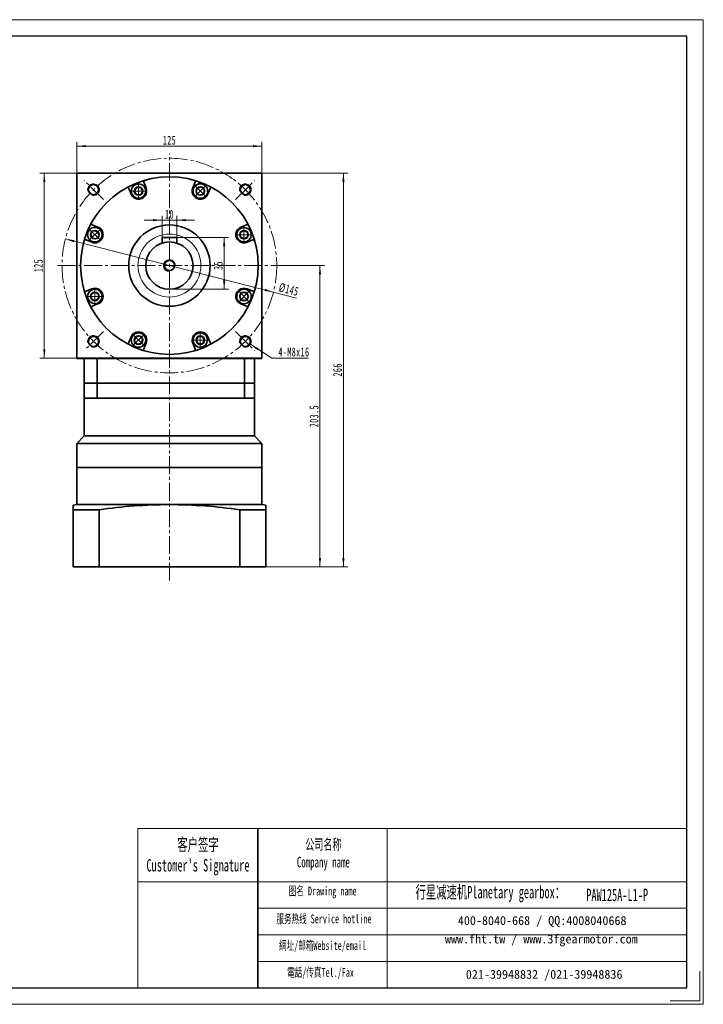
# Model space of a CAD drawing. Header units: millimetres. Extents: x 2806 to 3747, y -226 to 444.
# Tile 3 of 3: x 3285 to 3747, y -226 to 439. Entities that reach past the tile are written whole.
import ezdxf

# ---------------------------------------------------------------- set-up
doc = ezdxf.new("R2010")
doc.units = ezdxf.units.MM
doc.set_wipeout_variables(frame=1)
doc.linetypes.add('点画线', pattern=[18, 12, -2, 2, -2])
doc.layers.get('0').update_dxf_attribs({"lineweight": 35})
for name, color, linetype, lineweight in [('7标注层', 4, 'Continuous', 18), ('EB0', 7, 'Continuous', 35), ('SLD-0', 7, 'Continuous', 18), ('中心线层', 1, '点画线', 18), ('图框_外框线', 7, 'Continuous', 18), ('尺寸线层', 3, 'Continuous', 18), ('粗实线', 7, 'Continuous', 50), ('粗实线层', 7, 'Continuous', 35)]:
    doc.layers.add(name, color=color, linetype=linetype, lineweight=lineweight)
doc.styles.add('SLDTEXTSTYLE4', font='txt', dxfattribs={"width": 0.611111})
doc.styles.add('标准', font='txt', dxfattribs={"width": 0.667})
doc.dimstyles.new('a4-1-1', dxfattribs={"dimtxt": 3, "dimasz": 3, "dimexe": 1.5, "dimexo": 0, "dimgap": 0.5, "dimtad": 1, "dimdec": 3, "dimdsep": 46, "dimtxsty": '标准', "dimblk": '_CAXARROW', "dimcen": 0, "dimdle": 6, "dimazin": 2, "dimtfac": 0.707107, "dimtdec": 3, "dimtix": 1, "dimtmove": 2, "dimatfit": 3, "dimfxl": 0, "dimfrac": 2, "dimtolj": 1, "dimarcsym": 0})
doc.dimstyles.new('a4-1-1.5', dxfattribs={"dimtxt": 4.5, "dimasz": 4.5, "dimexe": 2.25, "dimexo": 0, "dimgap": 0.75, "dimtad": 1, "dimdec": 3, "dimdsep": 46, "dimtxsty": '标准', "dimblk": '_CAXARROW', "dimcen": 0, "dimdle": 9, "dimazin": 2, "dimtfac": 0.707107, "dimtdec": 3, "dimtix": 1, "dimtmove": 2, "dimatfit": 3, "dimfxl": 0, "dimfrac": 2, "dimtolj": 1, "dimarcsym": 0})

# ---------------------------------------------------------------- blocks, each defined once
blk = doc.blocks.new('*X13')
at = {"layer": '尺寸线层', "linetype": 'Continuous'}
for points in [[(3503.68, 335.7), (3504.43, 329.7), (3502.93, 329.7)], [(3503.68, 69.7), (3504.43, 75.7), (3502.93, 75.7)]]:
    blk.add_hatch(color=0, dxfattribs=at).paths.add_polyline_path(points, flags=0)
at = {"layer": '尺寸线层', "color": 0, "linetype": 'Continuous'}
for p, q in [((3448.68, 335.7), (3506.68, 335.7)), ((3503.68, 335.7), (3503.68, 69.7)), ((3451.18, 69.7), (3506.68, 69.7))]:
    blk.add_line(p, q, dxfattribs=at)
at = {"layer": '尺寸线层', "color": 0, "insert": (3499.71, 202.7), "char_height": 6, "width": 15.8609, "attachment_point": 5, "rotation": 90, "line_spacing_factor": 1.15057, "style": '标准'}
blk.add_mtext('\\T1.1;266', dxfattribs=at)
blk = doc.blocks.new('_CAXARROW')
blk.add_hatch(color=0).paths.add_polyline_path([(0, 0), (-1, 0.125), (-1, -0.125)], flags=0)
blk = doc.blocks.new('*X14')
at = {"layer": '尺寸线层', "linetype": 'Continuous'}
for points in [[(3487.83, 273.2), (3488.58, 267.2), (3487.08, 267.2)], [(3487.83, 69.7), (3488.58, 75.7), (3487.08, 75.7)]]:
    blk.add_hatch(color=0, dxfattribs=at).paths.add_polyline_path(points, flags=0)
at = {"layer": '尺寸线层', "color": 0, "linetype": 'Continuous'}
for p, q in [((3461.68, 273.2), (3490.83, 273.2)), ((3487.83, 273.2), (3487.83, 69.7)), ((3451.18, 69.7), (3490.83, 69.7))]:
    blk.add_line(p, q, dxfattribs=at)
at = {"layer": '尺寸线层', "color": 0, "insert": (3483.86, 171.45), "char_height": 6, "width": 28.001, "attachment_point": 5, "rotation": 90, "line_spacing_factor": 1.15057, "style": '标准'}
blk.add_mtext('\\T1.1;203.5', dxfattribs=at)
blk = doc.blocks.new('*X15')
at = {"layer": '尺寸线层', "linetype": 'Continuous'}
for points in [[(3323.68, 353.87), (3329.68, 353.12), (3329.68, 354.62)], [(3448.68, 353.87), (3442.68, 353.12), (3442.68, 354.62)]]:
    blk.add_hatch(color=0, dxfattribs=at).paths.add_polyline_path(points, flags=0)
at = {"layer": '尺寸线层', "color": 0, "linetype": 'Continuous'}
for p, q in [((3323.68, 335.7), (3323.68, 356.87)), ((3448.68, 353.87), (3323.68, 353.87)), ((3448.68, 335.7), (3448.68, 356.87))]:
    blk.add_line(p, q, dxfattribs=at)
at = {"layer": '尺寸线层', "color": 0, "insert": (3386.18, 357.84), "char_height": 6, "width": 15.558, "attachment_point": 5, "line_spacing_factor": 1.15057, "style": '标准'}
blk.add_mtext('\\T1.1;125', dxfattribs=at)
blk = doc.blocks.new('*X16')
at = {"layer": '尺寸线层', "linetype": 'Continuous'}
for points in [[(3301.68, 335.7), (3302.43, 329.7), (3300.93, 329.7)], [(3301.68, 210.7), (3302.43, 216.7), (3300.93, 216.7)]]:
    blk.add_hatch(color=0, dxfattribs=at).paths.add_polyline_path(points, flags=0)
at = {"layer": '尺寸线层', "color": 0, "linetype": 'Continuous'}
for p, q in [((3323.68, 335.7), (3298.68, 335.7)), ((3301.68, 335.7), (3301.68, 210.7)), ((3323.68, 210.7), (3298.68, 210.7))]:
    blk.add_line(p, q, dxfattribs=at)
at = {"layer": '尺寸线层', "color": 0, "insert": (3297.71, 273.2), "char_height": 6, "width": 15.558, "attachment_point": 5, "rotation": 90, "line_spacing_factor": 1.15057, "style": '标准'}
blk.add_mtext('\\T1.1;125', dxfattribs=at)
blk = doc.blocks.new('*X17')
at = {"layer": '中心线层', "linetype": '点画线', "lineweight": 18}
for p, q in [((-5.64, 0), (5.64, 0)), ((0, -5.64), (0, 5.64))]:
    blk.add_line(p, q, dxfattribs=at)
at = {"layer": '粗实线层'}
for p, q in [((-2.89, 0), (-1.44, 2.5)), ((-2.89, 0), (-1.44, -2.5)), ((-1.44, 2.5), (1.44, 2.5)), ((2.89, 0), (1.44, 2.5)), ((2.89, 0), (1.44, 2.5)), ((2.89, 0), (1.44, -2.5)), ((-1.44, -2.5), (1.44, -2.5))]:
    blk.add_line(p, q, dxfattribs=at)
blk.add_circle((0, 0), 2.89, dxfattribs=at)
for start, end in [(0, 180), (180, 360)]:
    blk.add_arc((0, 0), 4.89, start, end, dxfattribs=at)
blk = doc.blocks.new('*X18')
at = {"layer": '尺寸线层', "linetype": 'Continuous'}
for points in [[(3315.95, 291.16), (3321.57, 288.95), (3321.94, 290.4)], [(3456.42, 255.23), (3450.42, 255.99), (3450.8, 257.44)]]:
    blk.add_hatch(color=0, dxfattribs=at).paths.add_polyline_path(points, flags=0)
at = {"layer": '尺寸线层', "color": 0, "linetype": 'Continuous'}
blk.add_line((3472, 251.24), (3315.95, 291.16), dxfattribs=at)
at = {"layer": '尺寸线层', "color": 0, "insert": (3466.8, 256.94), "char_height": 6, "width": 25.8032, "attachment_point": 5, "rotation": 345.65141, "line_spacing_factor": 1.15057, "style": '标准'}
blk.add_mtext('\\T1.1;%%C145', dxfattribs=at)
blk = doc.blocks.new('*X19')
at = {"layer": '尺寸线层', "linetype": 'Continuous'}
blk.add_hatch(color=0, dxfattribs=at).paths.add_polyline_path([(-15.84, 9.44), (-10.41, 6.77), (-11.23, 5.52)], flags=0)
at = {"layer": '尺寸线层', "color": 0, "linetype": 'Continuous'}
blk.add_line((-15.84, 9.44), (-1.47, 0), dxfattribs=at)
at = {"layer": '尺寸线层', "color": 0}
for p, q in [((-1.47, 0), (0, 0)), ((0, 0), (0, 0)), ((0, 0), (23.14, 0))]:
    blk.add_line(p, q, dxfattribs=at)
at = {"layer": '尺寸线层', "color": 0, "insert": (3, 1.2), "char_height": 6, "width": 40.2709, "attachment_point": 7, "line_spacing_factor": 1.15057, "style": '标准'}
blk.add_mtext('\\T1.1;4-M8x16', dxfattribs=at)
blk = doc.blocks.new('*X23')
at = {"layer": '尺寸线层', "color": 0, "char_height": 8.1, "attachment_point": 1, "line_spacing_factor": 1.15057, "style": '标准'}
for s, insert, width in [('\\T1.1;{\\H0.707107x;+0.02}', (3096.27, 61.67), 68.7239), ('\\T1.1;%%C22G6(', (3069.39, 57.82), 189.5425), ('\\T1.1;{\\H0.707107x;+0.007}', (3096.27, 54.83), 68.7239), ('\\T1.1;)', (3115.08, 57.82), 189.5425)]:
    blk.add_mtext(s, dxfattribs=dict(at, insert=insert, width=width))
blk = doc.blocks.new('*X22')
at = {"layer": '尺寸线层', "linetype": 'Continuous'}
for points in [[(3082.09, 46.53), (3090.19, 47.54), (3090.19, 45.51)], [(3104.09, 46.53), (3095.99, 47.54), (3095.99, 45.51)]]:
    blk.add_hatch(color=0, dxfattribs=at).paths.add_polyline_path(points, flags=0)
at = {"layer": '尺寸线层', "color": 0, "linetype": 'Continuous'}
for p, q in [((3082.09, 88.7), (3082.09, 42.48)), ((3104.09, 88.7), (3104.09, 42.48)), ((3082.09, 46.53), (3104.09, 46.53))]:
    blk.add_line(p, q, dxfattribs=at)
at = {"layer": '尺寸线层', "color": 0}
blk.add_blockref('*X23', (0, 0), dxfattribs=at)
blk = doc.blocks.new('*X42')
at = {"layer": '尺寸线层', "linetype": 'Continuous'}
for points in [[(3381.18, 303.88), (3375.18, 303.13), (3375.18, 304.63)], [(3391.18, 303.88), (3397.18, 303.13), (3397.18, 304.63)]]:
    blk.add_hatch(color=0, dxfattribs=at).paths.add_polyline_path(points, flags=0)
at = {"layer": '尺寸线层', "color": 0, "linetype": 'Continuous'}
for p, q in [((3381.18, 292.2), (3381.18, 306.88)), ((3391.18, 292.2), (3391.18, 306.88)), ((3403.18, 303.88), (3369.18, 303.88))]:
    blk.add_line(p, q, dxfattribs=at)
at = {"layer": '尺寸线层', "color": 0, "insert": (3386.18, 307.84), "char_height": 6, "width": 12, "attachment_point": 5, "line_spacing_factor": 1.15057, "style": '标准'}
blk.add_mtext('\\T1.1;10', dxfattribs=at)
blk = doc.blocks.new('*X43')
at = {"layer": '尺寸线层', "linetype": 'Continuous'}
for points in [[(3423.14, 292.2), (3423.89, 286.2), (3422.39, 286.2)], [(3423.14, 257.2), (3423.89, 263.2), (3422.39, 263.2)]]:
    blk.add_hatch(color=0, dxfattribs=at).paths.add_polyline_path(points, flags=0)
at = {"layer": '尺寸线层', "color": 0, "linetype": 'Continuous'}
for p, q in [((3391.18, 292.2), (3426.14, 292.2)), ((3423.14, 292.2), (3423.14, 257.2)), ((3386.18, 257.2), (3426.14, 257.2))]:
    blk.add_line(p, q, dxfattribs=at)
at = {"layer": '尺寸线层', "color": 0, "insert": (3419.18, 273.2), "char_height": 6, "width": 12, "attachment_point": 5, "rotation": 90, "line_spacing_factor": 1.15057, "style": '标准'}
blk.add_mtext('\\T1.1;35', dxfattribs=at)

msp = doc.modelspace()

# ---------------------------------------------------------------- linework, layer by layer
for p, q in [((3323.6839, 111.695), (3321.1839, 111.2542)), ((3323.6839, 111.695), (3321.1839, 111.2542)), ((3448.6839, 111.695), (3451.1839, 111.2542)), ((3445.8892, -107.2225), (3445.8892, -214.7578))]:
    msp.add_line(p, q)
at = {"linetype": 'ByBlock'}
for p, q in [((3321.1839, 108.1685), (3338.6839, 108.1685)), ((3433.6839, 108.1685), (3451.1839, 108.1685))]:
    msp.add_line(p, q, dxfattribs=at)
at = {"color": 7, "linetype": 'Continuous', "lineweight": 0}
for centre in [(3334.9187, 324.4603), (3334.9187, 324.4603), (3437.4491, 324.4603), (3437.4491, 324.4603), (3334.9187, 221.9298), (3334.9187, 221.9298), (3437.4491, 221.9298), (3437.4491, 221.9298)]:
    msp.add_arc(centre, 4, 255, 195, dxfattribs=at)
at = {"linetype": 'ByBlock'}
msp.add_open_spline([(3433.6839, 108.1685), (3417.9799, 110.5003), (3386.1839, 112.8325), (3354.3879, 110.5003), (3338.6839, 108.1685)], degree=3, dxfattribs=at)
at = {"layer": '7标注层', "color": 0}
msp.add_line((3364.7706, -107.2225), (3364.7706, -214.7394), dxfattribs=at)
at = {"layer": 'EB0'}
for p, q in [((3443.6839, 193.695), (3328.6839, 193.695)), ((3328.6839, 193.695), (3328.6839, 158.0405)), ((3443.6839, 193.695), (3443.6839, 158.0405)), ((3443.6839, 183.695), (3328.6839, 183.695)), ((3328.6839, 158.0405), (3323.6885, 153.045)), ((3323.6885, 153.045), (3323.6885, 136.8463)), ((3328.6885, 158.3463), (3328.6885, 158.045)), ((3443.6839, 158.0405), (3448.6793, 153.045)), ((3448.6839, 153.0405), (3448.6839, 136.695)), ((3448.6839, 136.695), (3323.6839, 136.695)), ((3323.6839, 111.695), (3323.6839, 136.695)), ((3323.6885, 136.695), (3448.6839, 136.695)), ((3448.6839, 111.695), (3448.6839, 136.695)), ((3321.1839, 111.2542), (3321.1839, 69.695)), ((3338.6839, 108.1685), (3338.6839, 69.695)), ((3433.6839, 108.1685), (3433.6839, 69.695)), ((3451.1839, 111.2542), (3451.1839, 69.695)), ((3321.1839, 69.695), (3451.1839, 69.695))]:
    msp.add_line(p, q, dxfattribs=at)
at = {"layer": '中心线层'}
for p, q in [((3386.1839, 60.3413), (3386.1839, 348.695)), ((3341.592, 317.787), (3328.7514, 330.6275)), ((3430.7758, 317.787), (3443.6164, 330.6275)), ((3310.6839, 273.195), (3461.6839, 273.195)), ((3341.592, 228.6031), (3328.7514, 215.7626)), ((3430.7758, 228.6031), (3443.6164, 215.7626))]:
    msp.add_line(p, q, dxfattribs=at)
msp.add_circle((3386.1839, 273.195), 72.5, dxfattribs=at)
at = {"layer": '图框_外框线'}
for p, q in [((3364.7706, -107.2225), (3445.8892, -107.2225)), ((3445.8892, -107.2225), (3445.8892, -214.7394)), ((3445.8892, -107.2225), (3735.5058, -107.2225)), ((3533.289, -107.2225), (3533.289, -214.7394)), ((3364.7706, -143.101), (3445.8892, -143.101)), ((3445.8892, -143.101), (3735.5058, -143.101)), ((3445.8892, -161.0402), (3735.5058, -161.0402)), ((3445.8892, -178.9794), (3735.5058, -178.9794)), ((3445.8892, -196.9187), (3735.5058, -196.9187))]:
    msp.add_line(p, q, dxfattribs=at)
at = {"layer": '图框_外框线', "color": 3}
msp.add_lwpolyline([(3744.4655, -203.5397), (3744.4655, -223.6991), (3724.3062, -223.6991)], dxfattribs=at)
at = {"layer": '粗实线', "color": 0, "lineweight": 40}
msp.add_line((3323.6839, 210.695), (3448.6839, 210.695), dxfattribs=at)
at = {"layer": '粗实线层'}
for p, q in [((3370.409, 325.6512), (3368.8244, 329.4769)), ((3401.9588, 325.6512), (3403.5435, 329.4769)), ((3360.2463, 321.4417), (3358.6617, 325.2674)), ((3412.1215, 321.4417), (3413.7061, 325.2674)), ((3337.9372, 299.1326), (3334.1116, 300.7173)), ((3434.4306, 299.1326), (3438.2562, 300.7173)), ((3333.7277, 288.97), (3329.9021, 290.5546)), ((3391.1839, 292.195), (3381.1839, 292.195)), ((3381.1839, 292.195), (3381.1839, 288.3937)), ((3391.1839, 292.195), (3391.1839, 288.3937)), ((3438.6401, 288.97), (3442.4657, 290.5546)), ((3333.7277, 257.4201), (3329.9021, 255.8355)), ((3438.6401, 257.4201), (3442.4657, 255.8355)), ((3337.9372, 247.2575), (3334.1116, 245.6728)), ((3434.4306, 247.2575), (3438.2562, 245.6728)), ((3360.2463, 224.9484), (3358.6617, 221.1227)), ((3370.409, 220.7388), (3368.8244, 216.9132)), ((3401.9588, 220.7388), (3403.5435, 216.9132)), ((3412.1215, 224.9484), (3413.7061, 221.1227)), ((3328.6839, 193.695), (3328.6839, 210.695)), ((3337.4495, 193.695), (3337.4495, 210.695)), ((3436.8426, 193.695), (3436.8426, 210.695)), ((3443.6839, 193.695), (3443.6839, 210.695)), ((3337.4495, 193.695), (3337.4495, 183.695)), ((3436.8426, 193.695), (3436.8426, 183.695)), ((3448.6839, 153.0405), (3323.6885, 153.045)), ((3443.6839, 158.0405), (3328.6839, 158.0405)), ((3323.6839, 111.695), (3448.6839, 111.695))]:
    msp.add_line(p, q, dxfattribs=at)
msp.add_lwpolyline([(3323.6839, 210.695), (3323.6839, 335.695), (3448.6839, 335.695), (3448.6839, 210.695)], dxfattribs=at)
for centre, radius in [((3386.1839, 273.195), 60), ((3334.9187, 324.4603), 3.4), ((3437.4491, 324.4603), 3.4), ((3386.1839, 273.195), 27.5), ((3386.1839, 273.195), 16), ((3386.1839, 273.195), 3.4), ((3334.9187, 221.9298), 3.4), ((3437.4491, 221.9298), 3.4)]:
    msp.add_circle(centre, radius, dxfattribs=at)
at = {"layer": '粗实线层', "lineweight": 18}
msp.add_circle((3386.1839, 273.195), 21.25, dxfattribs=at)
at = {"layer": '粗实线层'}
for centre, radius, start, end in [((3369.7482, 329.8596), 1, 106.1748598, 202.5000232), ((3402.6196, 329.8596), 1, 337.4999768, 73.8251402), ((3357.7378, 324.8847), 1, 22.4999768, 118.8251402), ((3365.3277, 323.5465), 5.5, 202.5, 22.5), ((3407.0402, 323.5465), 5.5, 157.5, 337.5), ((3414.63, 324.8847), 1, 61.1748598, 157.5000232), ((3334.4943, 301.6411), 1, 151.1748598, 247.5000232), ((3437.8735, 301.6411), 1, 292.4999768, 28.8251402), ((3335.8325, 294.0513), 5.5, 247.5, 67.5), ((3436.5353, 294.0513), 5.5, 112.5, 292.5), ((3329.5194, 289.6307), 1, 67.4999768, 163.8251402), ((3442.8484, 289.6307), 1, 16.1748598, 112.5000232), ((3329.5194, 256.7594), 1, 196.1748598, 292.5000232), ((3335.8325, 252.3388), 5.5, 292.5, 112.5), ((3436.5353, 252.3388), 5.5, 67.5, 247.5), ((3442.8484, 256.7594), 1, 247.4999768, 343.8251402), ((3334.4943, 244.7489), 1, 112.4999768, 208.8251402), ((3437.8735, 244.7489), 1, 331.1748598, 67.5000232), ((3365.3277, 222.8436), 5.5, 337.5, 157.5), ((3407.0402, 222.8436), 5.5, 22.5, 202.5), ((3357.7378, 221.5054), 1, 241.1748598, 337.5000232), ((3414.63, 221.5054), 1, 202.4999768, 298.8251402), ((3369.7482, 216.5305), 1, 157.4999768, 253.8251402), ((3402.6196, 216.5305), 1, 286.1748598, 22.5000232)]:
    msp.add_arc(centre, radius, start, end, dxfattribs=at)
at = {"layer": '粗实线层', "lineweight": 18}
msp.add_arc((3386.1839, 273.195), 4, 0, 270, dxfattribs=at)

# ---------------------------------------------------------------- block references
at = {"layer": '尺寸线层'}
msp.add_blockref('*X19', (3456.7766, 210.5359), dxfattribs=at)

# ---------------------------------------------------------------- texts
at = {"layer": 'SLD-0', "color": 1, "attachment_point": 2, "style": 'SLDTEXTSTYLE4'}
for s, insert, char_height, width in [("{\\fSimSun|b1|i0|c134|p2;客户签字\\PCustomer's Signature}", (3405.4697, -113.8602), 8.371643, 104.144099), ('{\\fSimSun|b1|i0|c134|p2;公司名称\\PCompany name}', (3490.1434, -114.3046), 7.175694, 92.90283), ('{\\fSimSun|b1|i0|c134|p2;图名 Drawing name}', (3489.6529, -146.4078), 5.979745, 76.473069), ('{\\fSimSun|b1|i0|c134|p2;  \\H1.1667x;行星减速机Planetary gearbox\\fSimSun|b0|i0|c134|p2;：}', (3599.8933, -145.9465), 7.175694, 112.856729), ('{\\fSimSun|b1|i0|c134|p2;PAW125A-L1-P}', (3688.5459, -147.8517), 8.371643, 60.924462), ('{\\fSimSun|b1|i0|c134|p2;服务热线 Service hotline}', (3490.5009, -165.211), 5.979745, 85.198345), ('{\\fSimSun|b1|i0|c134|p2;網址/邮箱Website/email}', (3489.5698, -183.227), 5.979745, 88.683458), ('{\\fSimSun|b1|i0|c134|p2;電話/传真Tel./Fax}', (3488.2301, -201.3835), 5.979745, 89.75006)]:
    msp.add_mtext(s, dxfattribs=dict(at, insert=insert, char_height=char_height, width=width))
at = {"layer": 'SLD-0', "color": 1, "char_height": 5.979745, "attachment_point": 2}
for s, insert, width in [('{\\fSimSun|b1|i0|c134|p2;400-8040-668 / QQ:4008040668}', (3637.9039, -166.3536), 174.102718), ('{\\fSimSun|b1|i0|c134|p2;www.fht.tw / www.3fgearmotor.com }', (3637.3525, -178.8086), 174.298709), ('{\\fSimSun|b1|i0|c134|p2;021-39948832 /021-39948836 }', (3639.2374, -202.691), 133.09025)]:
    msp.add_mtext(s, dxfattribs=dict(at, insert=insert, width=width))

# ---------------------------------------------------------------- dimensions: what is measured, and where the dimension line sits
at = {"layer": '尺寸线层'}
for base, p1, p2, picture, middle in [((3323.6839, 353.8682), (3448.6839, 335.695), (3323.6839, 335.695), '*X15', (3386.1839, 357.8358)), ((3381.1839, 303.8758), (3391.1839, 292.195), (3381.1839, 292.195), '*X42', (3386.1839, 307.8433))]:
    dim = msp.add_linear_dim(base=base, p1=p1, p2=p2, dimstyle='a4-1-1', override={"dimsah": 1, "dimtfill": 1, "dimtzin": 8}, dxfattribs=at)
    dim.commit()
    dim.dimension.update_dxf_attribs({"geometry": picture, "text_midpoint": middle, "dimtype": 160})
for base, p1, p2, picture, middle in [((3301.6813, 210.695), (3323.6839, 335.695), (3323.6839, 210.695), '*X16', (3297.7137, 273.195)), ((3503.6758, 69.695), (3448.6839, 335.695), (3451.1839, 69.695), '*X13', (3499.7082, 202.695)), ((3423.1436, 257.195), (3391.1839, 292.195), (3386.1839, 257.195), '*X43', (3419.1761, 273.195)), ((3487.8253, 69.695), (3461.6839, 273.195), (3451.1839, 69.695), '*X14', (3483.8577, 171.445))]:
    dim = msp.add_linear_dim(base=base, p1=p1, p2=p2, angle=270, dimstyle='a4-1-1', override={"dimsah": 1, "dimtfill": 1, "dimtzin": 8}, dxfattribs=at)
    dim.commit()
    dim.dimension.update_dxf_attribs({"geometry": picture, "text_midpoint": middle, "dimtype": 160})
dim = msp.add_linear_dim(base=(3104.0858, 46.5262), p1=(3082.0858, 88.695), p2=(3104.0858, 88.695), text='\\A1;%%C22G6({\\H0.707107x;\\S+0.02^ +0.007;})', dimstyle='a4-1-1.5', override={"dimpost": '%%C<>', "dimsah": 1, "dimtfill": 1}, dxfattribs=at)
dim.commit()
dim.dimension.update_dxf_attribs({"geometry": '*X22', "text_midpoint": (3093.0858, 55.2795), "dimtype": 160})

# ---------------------------------------------------------------- next in the draw order: wipeouts: each hides what was drawn before it
for points in [[(3370.2177, 323.5465), (3370.1483, 324.3669), (3370.1483, 324.3669), (3369.7329, 325.6691), (3368.9733, 326.8055), (3367.9288, 327.6872), (3366.6811, 328.2454), (3365.3277, 328.4365), (3365.3277, 328.4365), (3363.9742, 328.2454), (3362.7265, 327.6872), (3361.682, 326.8055), (3360.9224, 325.6691), (3360.507, 324.3669), (3360.507, 324.3669), (3360.4377, 323.5465), (3360.4377, 323.5465), (3360.6043, 322.2809), (3361.0928, 321.1015), (3361.8699, 320.0887), (3362.8827, 319.3116), (3364.062, 318.8231), (3365.3277, 318.6565), (3365.3277, 318.6565), (3366.8387, 318.8958), (3368.2019, 319.5904), (3369.2837, 320.6722), (3369.9783, 322.0354)], [(3410.4979, 320.0887), (3411.029, 320.7178), (3411.029, 320.7178), (3411.6561, 321.9324), (3411.9225, 323.2731), (3411.8074, 324.6351), (3411.3199, 325.9121), (3410.4979, 327.0042), (3410.4979, 327.0042), (3409.4058, 327.8262), (3408.1288, 328.3138), (3406.7668, 328.4288), (3405.4261, 328.1624), (3404.2115, 327.5353), (3404.2115, 327.5353), (3403.5824, 327.0042), (3403.5824, 327.0042), (3402.8053, 325.9915), (3402.3168, 324.8121), (3402.1502, 323.5465), (3402.3168, 322.2809), (3402.8053, 321.1015), (3403.5824, 320.0887), (3403.5824, 320.0887), (3404.8201, 319.1895), (3406.2752, 318.7167), (3407.8051, 318.7167), (3409.2602, 319.1895)], [(3339.2902, 297.509), (3338.6611, 298.0401), (3338.6611, 298.0401), (3337.4465, 298.6672), (3336.1059, 298.9336), (3334.7438, 298.8186), (3333.4669, 298.331), (3332.3747, 297.509), (3332.3747, 297.509), (3331.5528, 296.4169), (3331.0652, 295.1399), (3330.9501, 293.7779), (3331.2165, 292.4372), (3331.8436, 291.2227), (3331.8436, 291.2227), (3332.3747, 290.5935), (3332.3747, 290.5935), (3333.3875, 289.8164), (3334.5668, 289.3279), (3335.8325, 289.1613), (3337.0981, 289.3279), (3338.2775, 289.8164), (3339.2902, 290.5935), (3339.2902, 290.5935), (3340.1895, 291.8313), (3340.6623, 293.2863), (3340.6623, 294.8163), (3340.1895, 296.2713)], [(3436.5353, 289.1613), (3437.3557, 289.2306), (3437.3557, 289.2306), (3438.658, 289.646), (3439.7944, 290.4056), (3440.6761, 291.4501), (3441.2343, 292.6978), (3441.4253, 294.0513), (3441.4253, 294.0513), (3441.2343, 295.4048), (3440.6761, 296.6525), (3439.7944, 297.697), (3438.658, 298.4566), (3437.3557, 298.872), (3437.3557, 298.872), (3436.5353, 298.9413), (3436.5353, 298.9413), (3435.2697, 298.7747), (3434.0903, 298.2862), (3433.0776, 297.509), (3432.3005, 296.4963), (3431.812, 295.3169), (3431.6453, 294.0513), (3431.6453, 294.0513), (3431.8847, 292.5402), (3432.5792, 291.177), (3433.6611, 290.0952), (3435.0242, 289.4006)], [(3335.8325, 257.2288), (3335.0121, 257.1595), (3335.0121, 257.1595), (3333.7098, 256.7441), (3332.5734, 255.9845), (3331.6917, 254.94), (3331.1335, 253.6923), (3330.9425, 252.3388), (3330.9425, 252.3388), (3331.1335, 250.9853), (3331.6917, 249.7376), (3332.5734, 248.6931), (3333.7098, 247.9335), (3335.0121, 247.5181), (3335.0121, 247.5181), (3335.8325, 247.4488), (3335.8325, 247.4488), (3337.0981, 247.6154), (3338.2775, 248.1039), (3339.2902, 248.881), (3340.0673, 249.8938), (3340.5558, 251.0732), (3340.7225, 252.3388), (3340.7225, 252.3388), (3340.4831, 253.8499), (3339.7886, 255.2131), (3338.7067, 256.2949), (3337.3436, 256.9895)], [(3433.0776, 248.881), (3433.7067, 248.3499), (3433.7067, 248.3499), (3434.9213, 247.7229), (3436.2619, 247.4564), (3437.624, 247.5715), (3438.901, 248.0591), (3439.9931, 248.881), (3439.9931, 248.881), (3440.8151, 249.9732), (3441.3026, 251.2502), (3441.4177, 252.6122), (3441.1513, 253.9529), (3440.5242, 255.1674), (3440.5242, 255.1674), (3439.9931, 255.7965), (3439.9931, 255.7965), (3438.9803, 256.5737), (3437.801, 257.0622), (3436.5353, 257.2288), (3435.2697, 257.0622), (3434.0903, 256.5737), (3433.0776, 255.7965), (3433.0776, 255.7965), (3432.1783, 254.5588), (3431.7055, 253.1038), (3431.7055, 251.5738), (3432.1783, 250.1188)], [(3361.8699, 226.3014), (3361.3388, 225.6722), (3361.3388, 225.6722), (3360.7117, 224.4577), (3360.4453, 223.117), (3360.5604, 221.755), (3361.0479, 220.478), (3361.8699, 219.3859), (3361.8699, 219.3859), (3362.962, 218.5639), (3364.239, 218.0763), (3365.6011, 217.9613), (3366.9417, 218.2277), (3368.1563, 218.8548), (3368.1563, 218.8548), (3368.7854, 219.3859), (3368.7854, 219.3859), (3369.5625, 220.3986), (3370.051, 221.578), (3370.2177, 222.8436), (3370.051, 224.1092), (3369.5625, 225.2886), (3368.7854, 226.3014), (3368.7854, 226.3014), (3367.5477, 227.2006), (3366.0926, 227.6734), (3364.5627, 227.6734), (3363.1076, 227.2006)], [(3402.1502, 222.8436), (3402.2195, 222.0232), (3402.2195, 222.0232), (3402.6349, 220.721), (3403.3945, 219.5846), (3404.439, 218.7028), (3405.6867, 218.1446), (3407.0402, 217.9536), (3407.0402, 217.9536), (3408.3936, 218.1446), (3409.6413, 218.7028), (3410.6858, 219.5846), (3411.4454, 220.721), (3411.8608, 222.0232), (3411.8608, 222.0232), (3411.9302, 222.8436), (3411.9302, 222.8436), (3411.7635, 224.1092), (3411.275, 225.2886), (3410.4979, 226.3014), (3409.4852, 227.0785), (3408.3058, 227.567), (3407.0402, 227.7336), (3407.0402, 227.7336), (3405.5291, 227.4943), (3404.1659, 226.7997), (3403.0841, 225.7179), (3402.3895, 224.3547)]]:
    msp.add_wipeout(points).dxf.layer = '粗实线层'

# ---------------------------------------------------------------- next in the draw order: linework, layer by layer
at = {"layer": '图框_外框线', "color": 3}
msp.add_lwpolyline([(2805.9362, -225.939), (3746.7054, -225.939), (3746.7054, 439.3192), (2805.9362, 439.3192)], close=True, dxfattribs=at)
at = {"layer": '图框_外框线', "color": 3, "lineweight": 25}
msp.add_lwpolyline([(2861.9343, -214.7394), (3735.5058, -214.7394), (3735.5058, 428.1196), (2861.9343, 428.1196)], close=True, dxfattribs=at)

# ---------------------------------------------------------------- next in the draw order: block references
at = {"layer": '粗实线层'}
msp.add_blockref('*X17', (3365.3277, 323.5465), dxfattribs=at)
for p, rotation in [((3407.0402, 323.5465), 315.0000000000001), ((3335.8325, 294.0513), 45.00000000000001), ((3436.5353, 294.0513), 270), ((3436.5353, 252.3388), 225.0000000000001), ((3335.8325, 252.3388), 90), ((3365.3277, 222.8436), 135.0000000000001), ((3407.0402, 222.8436), 180)]:
    msp.add_blockref('*X17', p, dxfattribs=dict(at, rotation=rotation))

# ---------------------------------------------------------------- next in the draw order: dimensions: what is measured, and where the dimension line sits
at = {"layer": '尺寸线层'}
dim = msp.add_diameter_dim_2p(p1=(3315.9455, 291.162), p2=(3456.4223, 255.228), dimstyle='a4-1-1', override={"dimpost": '%%C<>', "dimsah": 1, "dimtfill": 1, "dimtzin": 8}, dxfattribs=at)
dim.commit()
dim.dimension.update_dxf_attribs({"geometry": '*X18', "text_midpoint": (3465.7477, 252.8426), "dimtype": 163})

doc.saveas('drawing.dxf')
